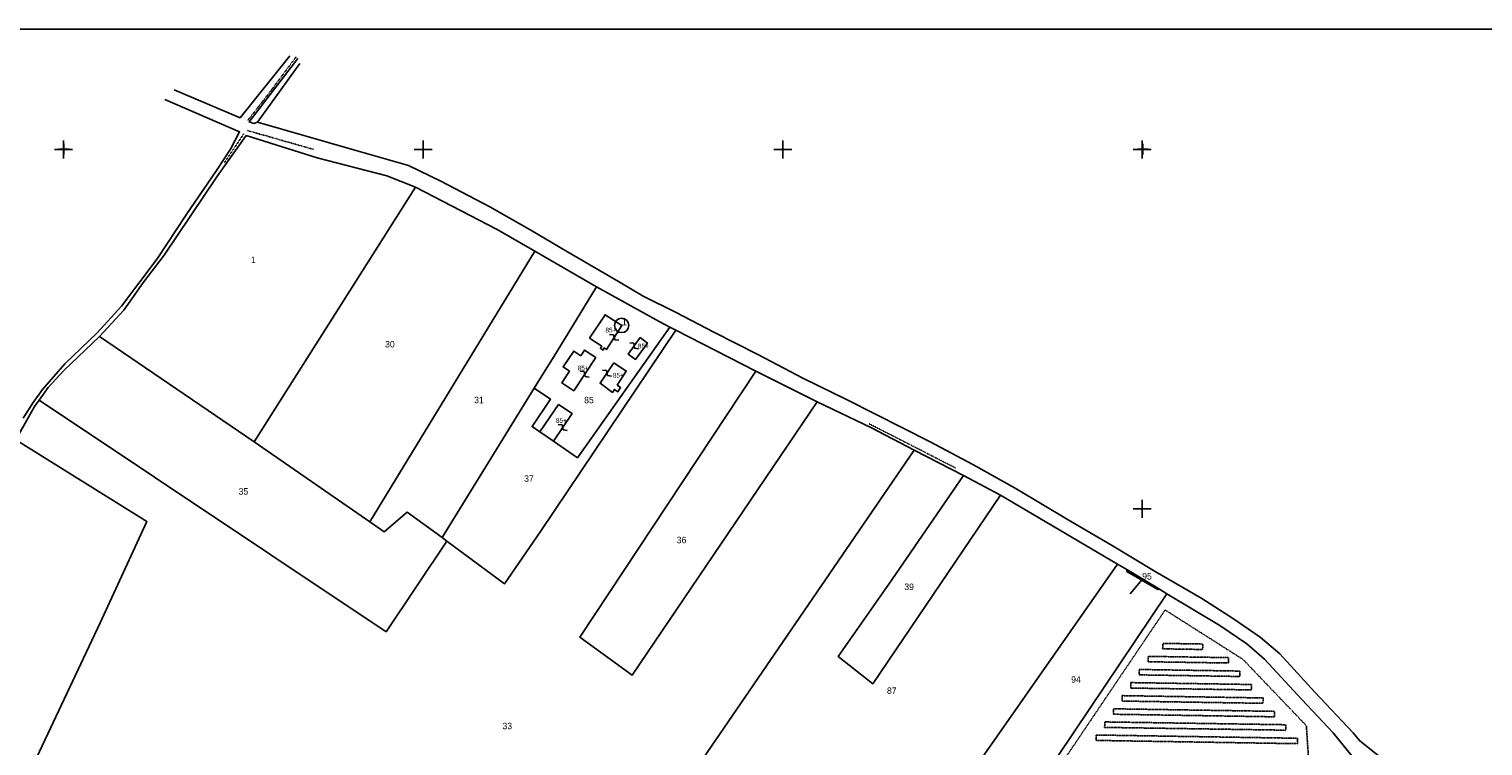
# Model space of a CAD drawing. Header units: metres. Extents: x 15344 to 17238, y -20400 to -19133.
# Tile 5 of 6: x 15981 to 16789, y -19532 to -19133. Entities that reach past the tile are written whole.
import ezdxf

# ---------------------------------------------------------------- set-up
doc = ezdxf.new("R2010")
doc.units = ezdxf.units.M
for name, pattern in [('CONTINUA', [0]), ('FRECCETTA', [1, -1]), ('TRATTEGGIATA5', [0.3, 0.15, -0.15]), ('TRATTO-PUNTO', [0.4, 0.15, -0.125, 0, -0.125])]:
    doc.linetypes.add(name, pattern=pattern)
for name, color, linetype in [('CONFINE', 3, 'CONTINUA'), ('FABBRICATI', 1, 'CONTINUA'), ('FIDUCIALI', 5, 'CONTINUA'), ('LINEEVARIE', 6, 'CONTINUA'), ('PARTICELLE', 7, 'CONTINUA'), ('SIMBOLI', 6, 'CONTINUA')]:
    doc.layers.add(name, color=color, linetype=linetype)

# ---------------------------------------------------------------- blocks, each defined once
blk = doc.blocks.new('20', base_point=(5, 5))
at = {"layer": 'SIMBOLI'}
blk.add_circle((5, 5), 4, dxfattribs=at)
blk.add_point((5, 5), dxfattribs=at)
blk = doc.blocks.new('1', base_point=(5, 5))
at = {"layer": 'SIMBOLI'}
for p, q in [((2, 5), (8, 5)), ((5, 2), (5, 8))]:
    blk.add_line(p, q, dxfattribs=at)
blk = doc.blocks.new('3', base_point=(5, 5))
at = {"layer": 'SIMBOLI'}
for p, q in [((5, 0), (5, 10)), ((0, 5), (10, 5))]:
    blk.add_line(p, q, dxfattribs=at)
blk = doc.blocks.new('9', base_point=(5, 5))
at = {"layer": 'SIMBOLI'}
for p, q in [((2, 5), (4, 6)), ((4, 6), (6, 4)), ((6, 4), (8, 5))]:
    blk.add_line(p, q, dxfattribs=at)

msp = doc.modelspace()

# ---------------------------------------------------------------- linework, layer by layer
at = {"layer": 'CONFINE'}
msp.add_lwpolyline([(16716.624, -19537.604), (16706.105, -19524.842), (16688.769, -19506.261), (16668.045, -19483.779), (16658.074, -19475.229), (16643.207, -19465.09), (16613.716, -19447.325), (16609.658, -19444.88), (16591.353, -19433.854), (16586.284, -19430.801), (16521.049, -19392.544), (16500.565, -19381.515), (16473.086, -19367.377), (16449.313, -19355.005), (16419.19, -19340.496), (16385.002, -19323.437), (16340.589, -19300.632), (16337.284, -19298.895), (16331.338, -19295.769), (16296.437, -19276.45), (16262.2, -19256.565), (16241.273, -19244.568), (16195.76, -19221.027), (16179.823, -19214.722), (16141.065, -19204.751), (16101.632, -19192.288), (16085.588, -19214.754), (16055.945, -19258.858), (16044.469, -19273.992), (16033.647, -19289.491), (16020.098, -19304.14), (16000.149, -19323.055), (15991.493, -19332.455), (15986.428, -19339.5), (15983.886, -19343.035), (15973.475, -19361.731)], dxfattribs=at)
at = {"layer": 'FABBRICATI'}
for points in [[(16292.619, -19305.137), (16299.348, -19309.578), (16298.597, -19310.724), (16300.045, -19311.673), (16300.796, -19310.526), (16302.063, -19311.356), (16310.459, -19297.988), (16301.259, -19292.078), (16292.619, -19305.137)], [(16320.731, -19304.693), (16314.087, -19313.98), (16318.17, -19316.904), (16324.777, -19307.797), (16320.731, -19304.693)], [(16296.003, -19315.753), (16289.78, -19311.676), (16287.702, -19314.841), (16283.79, -19312.237), (16277.838, -19321.088), (16281.413, -19323.503), (16277.153, -19330.009), (16283.81, -19334.368), (16296.003, -19315.753)], [(16307.868, -19331.304), (16312.979, -19323.358), (16306.097, -19318.863), (16298.405, -19330.187), (16305.282, -19335.229), (16306.425, -19333.611), (16308.341, -19334.871), (16309.834, -19332.597), (16307.868, -19331.304)], [(16264.938, -19357.245), (16272.52, -19362.436), (16282.88, -19347.077), (16275.346, -19342.014), (16264.938, -19357.245)]]:
    msp.add_lwpolyline(points, close=True, dxfattribs=at)
at = {"layer": 'LINEEVARIE', "color": 2}
msp.add_lwpolyline([(15344, -20400), (15344, -19133), (17238, -19133), (17238, -20400), (15344, -20400)], dxfattribs=at)
at = {"layer": 'LINEEVARIE'}
for points in [[(16061.625, -19166.799), (16098.274, -19182.363), (16125.903, -19147.854)], [(16130.293, -19149.436), (16103.313, -19184.714), (16105.787, -19185.509), (16107.911, -19184.886)], [(16131.471, -19152.188), (16107.911, -19184.886)], [(15977.603, -19349.683), (15983.157, -19340.847), (15988.28, -19333.676), (16000.76, -19319.316), (16018.706, -19302.196), (16032.308, -19287.345), (16052.062, -19260.88), (16068.338, -19236.391), (16085.123, -19211.758), (16092.901, -19199.914), (16097.908, -19190.26), (16056.323, -19172.245)], [(16107.911, -19184.886), (16160.71, -19200.015), (16191.978, -19208.867), (16209.907, -19217.732), (16237.04, -19231.996), (16259.982, -19244.985), (16280.352, -19256.975), (16308.77, -19273.587), (16322.45, -19281.683), (16340.833, -19290.707), (16361.774, -19301.742), (16386.546, -19314.403), (16411.263, -19327.366), (16435.79, -19339.465), (16481.964, -19362.864), (16505.775, -19375.358), (16529.221, -19388.557), (16558.792, -19406.148), (16582.783, -19420.266), (16607.17, -19435.048), (16633.075, -19450.054), (16650.215, -19460.935), (16665.584, -19471.435), (16676.456, -19480.809), (16695.982, -19502.107), (16717.213, -19524.746), (16720.753, -19529.051), (16738.553, -19543.386)]]:
    msp.add_lwpolyline(points, dxfattribs=at)
at = {"layer": 'LINEEVARIE', "linetype": 'TRATTO-PUNTO'}
for points in [[(16102.306, -19184.142), (16115.276, -19167.459), (16129.497, -19148.311)], [(16089.34, -19207.715), (16100.224, -19191.407)], [(16102.382, -19189.513), (16139.155, -19200.013)], [(16448.127, -19352.76), (16496.111, -19377.298)]]:
    msp.add_lwpolyline(points, dxfattribs=at)
at = {"layer": 'LINEEVARIE', "linetype": 'TRATTEGGIATA5'}
for points in [[(16612.71, -19456.391), (16656.025, -19483.918), (16691.24, -19520.812), (16693.126, -19549.481), (16675.243, -19577.012), (16672.864, -19580.75), (16612.907, -19673.129), (16488.447, -19640.697), (16612.71, -19456.391)], [(16611.321, -19478.005), (16611.377, -19474.982), (16633.622, -19475.341), (16633.569, -19478.371), (16611.321, -19478.005)], [(16603.212, -19485.21), (16603.248, -19482.2), (16647.914, -19482.912), (16647.871, -19485.896), (16603.212, -19485.21)], [(16598.295, -19492.504), (16598.34, -19489.505), (16654.3, -19490.402), (16654.244, -19493.403), (16598.295, -19492.504)], [(16593.589, -19499.854), (16593.657, -19496.815), (16660.751, -19497.878), (16660.707, -19500.885), (16593.589, -19499.854)], [(16588.738, -19507.088), (16588.772, -19504.069), (16667.154, -19505.356), (16667.111, -19508.336), (16588.738, -19507.088)], [(16584.036, -19511.4), (16673.554, -19512.81), (16673.486, -19515.854), (16583.993, -19514.426), (16584.036, -19511.4)], [(16574.324, -19528.996), (16574.38, -19525.988), (16686.29, -19527.791), (16686.248, -19530.811), (16574.324, -19528.996)], [(16579.065, -19521.748), (16579.09, -19518.704), (16679.912, -19520.266), (16679.863, -19523.298), (16579.065, -19521.748)]]:
    msp.add_lwpolyline(points, dxfattribs=at)
at = {"layer": 'PARTICELLE', "color": 2, "linetype": 'FRECCETTA'}
msp.add_line((16599.949, -19439.46), (16593.278, -19447.359), dxfattribs=at)
at = {"layer": 'PARTICELLE'}
for points in [[(16020.098, -19304.14), (16106.003, -19362.776), (16195.76, -19221.027), (16179.823, -19214.722), (16141.065, -19204.751), (16101.632, -19192.288), (16085.588, -19214.754), (16055.945, -19258.858), (16044.469, -19273.992), (16033.647, -19289.491), (16020.098, -19304.14)], [(16195.76, -19221.027), (16106.003, -19362.776), (16170.303, -19407.351), (16262.2, -19256.565), (16241.273, -19244.568), (16195.76, -19221.027)], [(16262.2, -19256.565), (16170.303, -19407.351), (16178.307, -19412.808), (16191.192, -19401.998), (16210.548, -19416.079), (16261.85, -19332.955), (16274.413, -19312.6), (16296.437, -19276.45), (16262.2, -19256.565)], [(16272.52, -19362.436), (16285.825, -19371.621), (16337.284, -19298.895), (16331.338, -19295.769), (16296.437, -19276.45), (16274.413, -19312.6), (16261.85, -19332.955), (16270.867, -19339.01), (16260.595, -19354.334), (16264.938, -19357.245), (16272.52, -19362.436)], [(16265.341, -19412.725), (16340.589, -19300.632), (16337.284, -19298.895), (16285.825, -19371.621), (16272.52, -19362.436), (16264.938, -19357.245), (16260.595, -19354.334), (16270.867, -19339.01), (16261.85, -19332.955), (16210.548, -19416.079), (16213.278, -19418.065), (16245.245, -19441.87), (16265.341, -19412.725)], [(15986.428, -19339.5), (16179.386, -19468.491), (16213.278, -19418.065), (16210.548, -19416.079), (16191.192, -19401.998), (16178.307, -19412.808), (16170.303, -19407.351), (16106.003, -19362.776), (16020.098, -19304.14), (16000.149, -19323.055), (15991.493, -19332.455), (15986.428, -19339.5)], [(16385.002, -19323.437), (16287.272, -19471.49), (16316.284, -19492.72), (16419.19, -19340.496), (16385.002, -19323.437)], [(15830.031, -19625.261), (15963.965, -19700.115), (16029.935, -19580.697), (15977.354, -19554.878), (16020.505, -19463.503), (16046.418, -19407.138), (15973.475, -19361.731), (15935.351, -19434.942), (15929.671, -19449.095), (15918.112, -19484.186), (15911.568, -19494.883), (15904.923, -19502.083), (15888.597, -19526.469), (15867.693, -19562.441), (15859.552, -19574.938), (15830.031, -19625.261)], [(16500.565, -19381.515), (16473.086, -19367.377), (16355.575, -19539.23), (16485.085, -19638.868), (16535.956, -19563.117), (16508.564, -19541.947), (16586.284, -19430.801), (16521.049, -19392.544), (16450.063, -19497.454), (16430.906, -19482.24), (16460.781, -19439.608), (16500.565, -19381.515)], [(16500.565, -19381.515), (16460.781, -19439.608), (16430.906, -19482.24), (16450.063, -19497.454), (16521.049, -19392.544), (16500.565, -19381.515)], [(16535.956, -19563.117), (16613.716, -19447.325), (16609.658, -19444.88), (16608.711, -19445.063), (16591.477, -19434.874), (16591.353, -19433.854), (16586.284, -19430.801), (16508.564, -19541.947), (16535.956, -19563.117)], [(16609.658, -19444.88), (16591.353, -19433.854), (16591.477, -19434.874), (16608.711, -19445.063), (16609.658, -19444.88)], [(16642.601, -19645.561), (16649.503, -19634.616), (16671.624, -19602.258), (16710.682, -19548.765), (16714.892, -19541.632), (16716.624, -19537.604), (16706.105, -19524.842), (16688.769, -19506.261), (16668.045, -19483.779), (16658.074, -19475.229), (16643.207, -19465.09), (16613.716, -19447.325), (16535.956, -19563.117), (16485.085, -19638.868), (16470.226, -19660.995), (16594.242, -19742.501), (16602.645, -19729.313), (16609.97, -19717.786), (16616.288, -19701.565), (16632.356, -19663.246), (16636.037, -19657.676), (16642.601, -19645.561)]]:
    msp.add_lwpolyline(points, close=True, dxfattribs=at)
for points in [[(16355.575, -19539.23), (16473.086, -19367.377), (16449.313, -19355.005), (16419.19, -19340.496), (16316.284, -19492.72), (16287.272, -19471.49), (16385.002, -19323.437), (16340.589, -19300.632), (16265.341, -19412.725), (16245.245, -19441.87), (16213.278, -19418.065), (16179.386, -19468.491), (15986.428, -19339.5), (15983.886, -19343.035), (15973.475, -19361.731)], [(15973.475, -19361.731), (16046.418, -19407.138), (16020.505, -19463.503), (15977.354, -19554.878)]]:
    msp.add_lwpolyline(points, dxfattribs=at)

# ---------------------------------------------------------------- block references
at = {"layer": 'FIDUCIALI'}
msp.add_blockref('20', (16310.459, -19297.988), dxfattribs=at)
at = {"layer": 'SIMBOLI'}
for name, p in [('3', (16000, -19200)), ('3', (16200, -19200)), ('3', (16400, -19200)), ('3', (16600, -19200)), ('1', (16000.233, -19199.882)), ('1', (16600.277, -19199.822)), ('3', (16600, -19400))]:
    msp.add_blockref(name, p, dxfattribs=at)
for p, rotation in [((16306.261, -19304.672), 147.891), ((16317.409, -19309.336), 324.433), ((16289.907, -19325.06), 146.803), ((16302.251, -19324.525), 325.865), ((16277.7, -19354.756), 146)]:
    msp.add_blockref('9', p, dxfattribs=dict(at, rotation=rotation))

# ---------------------------------------------------------------- texts
at = {"layer": 'FABBRICATI', "color": 7}
for p in [(16301.397, -19301.876), (16319.481, -19310.799), (16285.971, -19323.022), (16305.573, -19327.046), (16273.888, -19352.225)]:
    msp.add_text('85+', height=2.6, dxfattribs=at).set_placement(p)
at = {"layer": 'FIDUCIALI'}
msp.add_text('1', height=4, dxfattribs=at).set_placement((16310.459, -19297.988))
at = {"layer": 'PARTICELLE', "color": 7}
for s, p in [('1', (16104.217, -19263.291)), ('30', (16178.862, -19310.242)), ('31', (16228.375, -19341.285)), ('85', (16289.597, -19341.352)), ('35', (16097.401, -19392.159)), ('37', (16256.2, -19385.026)), ('36', (16341.073, -19419.219)), ('95', (16599.949, -19439.46)), ('39', (16467.648, -19445.277)), ('94', (16560.447, -19496.901)), ('87', (16457.989, -19503.122)), ('33', (16244.138, -19522.748))]:
    msp.add_text(s, height=3.6, dxfattribs=at).set_placement(p)

doc.saveas('drawing.dxf')
